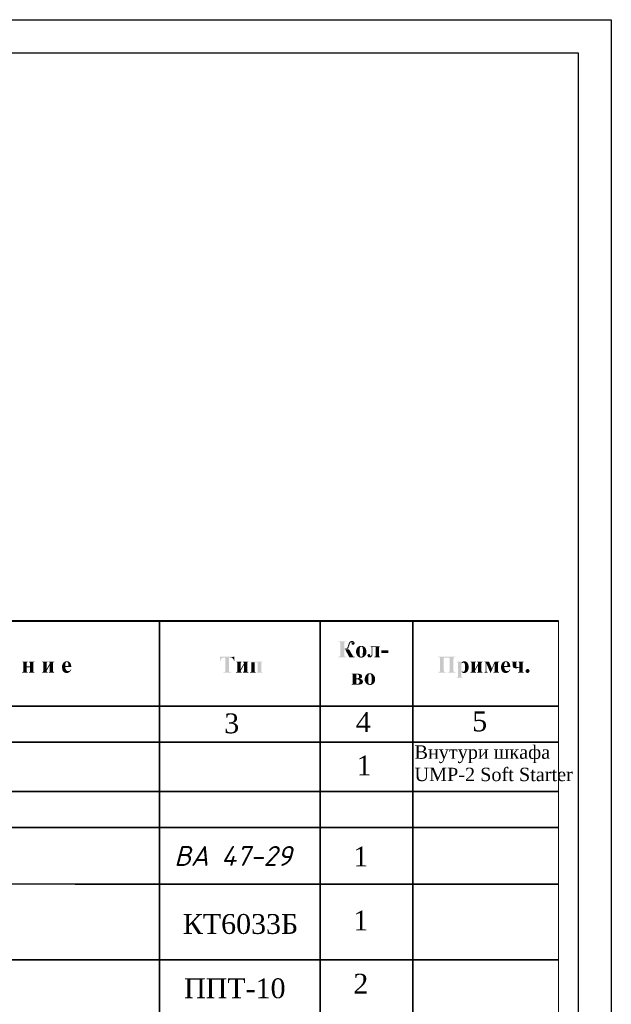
# Model space of a CAD drawing. Extents: x 10527 to 38812, y 13847 to 37526.
# Tile 41 of 256: x 35960 to 36049, y 33985 to 34134. Entities that reach past the tile are written whole.
import ezdxf

# ---------------------------------------------------------------- set-up
doc = ezdxf.new("R2010")
doc.units = 0
doc.header["$LTSCALE"] = 0.5
doc.header["$MEASUREMENT"] = 0
doc.layers.add('H', color=7, linetype='Continuous')
doc.layers.add('P', color=7, linetype='Continuous')
doc.layers.add('Э-СХЕМА', color=7, linetype='Continuous', lineweight=20)
doc.styles.add('--Times New Roman', font='times.ttf')
doc.styles.add('ISOCPEUR', font='isocpeui.ttf', dxfattribs={"height": 300})

msp = doc.modelspace()

# ---------------------------------------------------------------- hatches: boundary and pattern name
at = {"layer": 'H', "linetype": 'Continuous', "lineweight": 5}
for points in [[(36008.005, 34037.678), (36008.005, 34037.748), (36008.094, 34037.748), (36008.182, 34037.766), (36008.235, 34037.784), (36008.288, 34037.801), (36008.305, 34037.854), (36008.323, 34037.907), (36008.34, 34037.995), (36008.34, 34039.777), (36008.323, 34039.83), (36008.305, 34039.918), (36008.27, 34039.971), (36008.235, 34040.006), (36008.182, 34040.041), (36008.111, 34040.059), (36008.005, 34040.059), (36008.005, 34040.112), (36009.258, 34040.112), (36009.258, 34040.059), (36009.134, 34040.059), (36008.993, 34040.006), (36008.958, 34039.936), (36008.94, 34039.883), (36008.923, 34039.795), (36008.923, 34039.018), (36009.469, 34038.965), (36009.522, 34038.93), (36009.593, 34038.913), (36008.923, 34038.842), (36008.923, 34038.013), (36008.923, 34037.925), (36008.94, 34037.854), (36008.958, 34037.819), (36009.028, 34037.766), (36009.117, 34037.766), (36009.187, 34037.748), (36009.258, 34037.748), (36009.258, 34037.678), (36008.005, 34037.678)], [(36009.469, 34038.965), (36008.923, 34039.018), (36009.258, 34039.018), (36009.311, 34039.054), (36009.416, 34039.16), (36009.469, 34039.283), (36009.487, 34039.371), (36009.505, 34039.442), (36009.558, 34039.6), (36009.628, 34039.795), (36009.752, 34040.006), (36009.91, 34040.112), (36010.016, 34040.13), (36010.21, 34040.13), (36010.334, 34040.094), (36010.369, 34040.059), (36010.475, 34039.918), (36009.946, 34039.918), (36009.893, 34039.9), (36009.822, 34039.865), (36009.769, 34039.724), (36009.716, 34039.565), (36009.699, 34039.495), (36009.663, 34039.406), (36009.628, 34039.336), (36009.558, 34039.071), (36009.505, 34039.018), (36009.469, 34038.965)], [(36010.193, 34039.565), (36010.122, 34039.583), (36010.087, 34039.636), (36010.051, 34039.689), (36010.034, 34039.795), (36010.016, 34039.883), (36009.981, 34039.9), (36010.475, 34039.918), (36010.51, 34039.865), (36010.51, 34039.795), (36010.457, 34039.671), (36010.369, 34039.583), (36010.316, 34039.565), (36010.193, 34039.565)], [(36011.092, 34037.748), (36011.004, 34037.801), (36010.863, 34037.978), (36010.739, 34038.26), (36010.722, 34038.701), (36010.828, 34039.001), (36010.951, 34039.177), (36011.039, 34039.248), (36011.075, 34039.283), (36011.515, 34039.283), (36011.427, 34039.265), (36011.374, 34039.23), (36011.321, 34039.16), (36011.286, 34039.001), (36011.251, 34038.771), (36011.251, 34038.613), (36011.251, 34038.436), (36011.251, 34038.26), (36011.286, 34037.978), (36011.321, 34037.854), (36011.374, 34037.784), (36011.41, 34037.766), (36011.48, 34037.766), (36011.498, 34037.748), (36011.092, 34037.748)], [(36011.374, 34037.643), (36011.216, 34037.678), (36011.163, 34037.695), (36011.092, 34037.748), (36011.498, 34037.748), (36011.586, 34037.766), (36011.639, 34037.801), (36011.692, 34037.854), (36011.727, 34037.978), (36011.727, 34038.013), (36011.745, 34038.066), (36011.745, 34038.33), (36011.78, 34038.419), (36011.78, 34038.613), (36011.762, 34038.771), (36011.727, 34039.089), (36011.674, 34039.212), (36011.621, 34039.248), (36011.586, 34039.265), (36011.515, 34039.283), (36011.075, 34039.283), (36011.145, 34039.336), (36011.269, 34039.371), (36011.392, 34039.389), (36011.48, 34039.406), (36011.586, 34039.389), (36011.639, 34039.389), (36011.71, 34039.371), (36011.798, 34039.354), (36011.921, 34039.283), (36012.115, 34039.089), (36012.203, 34038.965), (36012.256, 34038.771), (36012.274, 34038.701), (36012.274, 34038.63), (36012.309, 34038.542), (36012.274, 34038.436), (36012.274, 34038.295), (36012.256, 34038.207), (36012.239, 34038.136), (36012.168, 34037.995), (36011.956, 34037.766), (36011.692, 34037.643), (36011.374, 34037.643)], [(36013.103, 34037.819), (36012.909, 34037.854), (36012.962, 34037.872), (36012.997, 34037.907), (36013.05, 34037.978), (36013.05, 34038.013), (36013.068, 34038.066), (36013.068, 34038.278), (36013.085, 34038.383), (36013.085, 34039.001), (36013.068, 34039.089), (36013.068, 34039.16), (36013.05, 34039.23), (36012.98, 34039.265), (36012.909, 34039.283), (36012.874, 34039.283), (36012.874, 34039.354), (36014.355, 34039.354), (36014.355, 34039.283), (36014.285, 34039.283), (36014.25, 34039.248), (36013.191, 34039.248), (36013.191, 34038.084), (36013.174, 34038.031), (36013.174, 34037.96), (36013.121, 34037.89), (36013.103, 34037.819)], [(35990.12, 34037.131), (35990.12, 34037.784), (35992.307, 34037.784), (35991.689, 34037.643), (35990.578, 34037.643), (35990.525, 34037.607), (35990.455, 34037.572), (35990.402, 34037.554), (35990.331, 34037.466), (35990.278, 34037.396), (35990.243, 34037.325), (35990.225, 34037.237), (35990.208, 34037.166), (35990.19, 34037.131), (35990.12, 34037.131)], [(35992.236, 34037.131), (35992.201, 34037.29), (35992.166, 34037.36), (35992.148, 34037.413), (35992.113, 34037.449), (35992.06, 34037.501), (35992.025, 34037.554), (35991.954, 34037.59), (35991.883, 34037.643), (35991.689, 34037.643), (35992.307, 34037.784), (35992.307, 34037.131), (35992.236, 34037.131)], [(36009.716, 34037.678), (36009.205, 34038.613), (36009.17, 34038.701), (36009.099, 34038.789), (36009.011, 34038.824), (36008.958, 34038.842), (36008.923, 34038.842), (36009.61, 34038.877), (36009.769, 34038.736), (36009.787, 34038.666), (36009.84, 34038.542), (36009.91, 34038.472), (36009.946, 34038.383), (36010.21, 34037.942), (36010.245, 34037.872), (36010.334, 34037.784), (36010.457, 34037.748), (36010.528, 34037.748), (36010.528, 34037.678), (36009.716, 34037.678)], [(36012.785, 34037.643), (36012.68, 34037.66), (36012.609, 34037.678), (36012.539, 34037.748), (36012.468, 34037.854), (36012.45, 34037.942), (36012.45, 34037.995), (36012.468, 34038.048), (36012.503, 34038.101), (36012.539, 34038.136), (36012.609, 34038.172), (36012.644, 34038.189), (36012.68, 34038.189), (36012.75, 34038.172), (36012.785, 34038.136), (36012.838, 34038.101), (36012.874, 34037.978), (36012.874, 34037.872), (36012.909, 34037.854), (36013.103, 34037.819), (36013.068, 34037.766), (36012.962, 34037.695), (36012.785, 34037.643)], [(36013.473, 34037.678), (36013.473, 34037.748), (36013.544, 34037.766), (36013.615, 34037.784), (36013.65, 34037.819), (36013.685, 34037.89), (36013.685, 34039.248), (36014.25, 34039.248), (36014.214, 34039.195), (36014.179, 34039.142), (36014.179, 34037.89), (36014.214, 34037.819), (36014.25, 34037.766), (36014.338, 34037.748), (36014.355, 34037.678), (36013.473, 34037.678)], [(36014.567, 34038.33), (36014.567, 34038.719), (36015.625, 34038.719), (36015.625, 34038.33), (36014.567, 34038.33)], [(36023.069, 34035.35), (36023.069, 34035.42), (36023.245, 34035.42), (36023.334, 34035.438), (36023.369, 34035.473), (36023.386, 34035.526), (36023.422, 34035.579), (36023.422, 34035.649), (36023.439, 34035.755), (36023.439, 34037.36), (36023.422, 34037.466), (36023.422, 34037.537), (36023.404, 34037.607), (36023.386, 34037.643), (36023.334, 34037.678), (36023.245, 34037.713), (36023.175, 34037.713), (36023.069, 34037.713), (36023.069, 34037.784), (36025.803, 34037.784), (36025.803, 34037.713), (36025.75, 34037.713), (36025.644, 34037.695), (36025.574, 34037.695), (36025.538, 34037.66), (36024.868, 34037.607), (36024.004, 34037.607), (36024.004, 34035.773), (36024.021, 34035.685), (36024.039, 34035.544), (36024.074, 34035.473), (36024.11, 34035.438), (36024.198, 34035.42), (36024.286, 34035.42), (36024.374, 34035.42), (36024.374, 34035.35), (36023.069, 34035.35)], [(35960.186, 34035.35), (35960.186, 34035.42), (35960.275, 34035.438), (35960.31, 34035.455), (35960.363, 34035.526), (35960.38, 34035.579), (35960.38, 34036.796), (35960.363, 34036.884), (35960.345, 34036.919), (35960.292, 34036.937), (35960.204, 34036.955), (35960.186, 34037.025), (35961.033, 34037.025), (35961.033, 34036.955), (35960.91, 34036.919), (35960.892, 34036.884), (35960.892, 34036.284), (35961.35, 34036.161), (35960.892, 34036.161), (35960.892, 34035.491), (35960.91, 34035.455), (35961.033, 34035.42), (35961.033, 34035.35), (35960.186, 34035.35)], [(35961.209, 34035.35), (35961.209, 34035.42), (35961.333, 34035.455), (35961.35, 34035.491), (35961.35, 34036.161), (35960.892, 34036.284), (35961.35, 34036.284), (35961.35, 34036.814), (35961.333, 34036.884), (35961.298, 34036.937), (35961.227, 34036.955), (35961.209, 34037.025), (35962.056, 34037.025), (35962.056, 34036.955), (35961.968, 34036.955), (35961.897, 34036.919), (35961.862, 34036.796), (35961.862, 34035.579), (35961.88, 34035.491), (35961.95, 34035.438), (35962.038, 34035.42), (35962.056, 34035.35), (35961.209, 34035.35)], [(35963.379, 34035.667), (35963.379, 34036.708), (35963.397, 34036.743), (35963.379, 34036.831), (35963.344, 34036.884), (35963.326, 34036.919), (35963.273, 34036.955), (35963.22, 34036.955), (35963.203, 34037.025), (35964.049, 34037.025), (35964.049, 34036.955), (35963.908, 34036.919), (35963.89, 34036.849), (35963.89, 34035.896), (35963.379, 34035.667)], [(35963.203, 34035.35), (35963.203, 34035.42), (35963.273, 34035.438), (35963.326, 34035.455), (35963.361, 34035.526), (35963.379, 34035.596), (35963.379, 34035.667), (35963.89, 34035.896), (35964.367, 34036.725), (35964.367, 34036.478), (35963.89, 34035.649), (35963.89, 34035.561), (35963.908, 34035.491), (35963.943, 34035.455), (35963.996, 34035.438), (35964.049, 34035.42), (35964.049, 34035.35), (35963.203, 34035.35)], [(35964.208, 34035.35), (35964.208, 34035.42), (35964.261, 34035.438), (35964.314, 34035.455), (35964.331, 34035.491), (35964.367, 34035.579), (35964.367, 34036.814), (35964.331, 34036.884), (35964.314, 34036.919), (35964.279, 34036.955), (35964.208, 34036.955), (35964.208, 34037.025), (35965.055, 34037.025), (35965.055, 34036.955), (35964.966, 34036.955), (35964.931, 34036.919), (35964.896, 34036.884), (35964.861, 34036.796), (35964.861, 34035.579), (35964.896, 34035.491), (35964.949, 34035.438), (35965.037, 34035.42), (35965.055, 34035.35), (35964.208, 34035.35)], [(35966.395, 34035.561), (35966.272, 34035.755), (35966.219, 34036.196), (35966.236, 34036.39), (35966.236, 34036.478), (35966.272, 34036.531), (35966.307, 34036.602), (35966.342, 34036.725), (35966.395, 34036.761), (35966.43, 34036.831), (35966.501, 34036.902), (35966.554, 34036.937), (35966.607, 34036.972), (35966.66, 34037.008), (35966.73, 34037.043), (35966.801, 34037.06), (35966.871, 34037.06), (35966.942, 34037.078), (35966.977, 34037.078), (35967.048, 34037.06), (35967.118, 34037.06), (35967.171, 34037.043), (35967.242, 34037.008), (35967.295, 34036.972), (35966.942, 34036.955), (35966.907, 34036.955), (35966.836, 34036.902), (35966.766, 34036.814), (35966.695, 34036.584), (35966.695, 34036.425), (35966.695, 34036.373), (35967.612, 34036.355), (35967.612, 34036.231), (35966.695, 34036.231), (35966.713, 34036.179), (35966.713, 34036.09), (35966.73, 34036.002), (35966.766, 34035.879), (35966.819, 34035.826), (35966.836, 34035.773), (35966.871, 34035.738), (35966.924, 34035.667), (35966.977, 34035.632), (35967.118, 34035.579), (35967.171, 34035.579), (35966.395, 34035.561)], [(35967.612, 34036.355), (35966.695, 34036.373), (35967.171, 34036.373), (35967.171, 34036.637), (35967.154, 34036.708), (35967.154, 34036.761), (35967.065, 34036.902), (35967.048, 34036.937), (35966.977, 34036.955), (35966.942, 34036.955), (35967.295, 34036.972), (35967.365, 34036.937), (35967.401, 34036.884), (35967.489, 34036.778), (35967.577, 34036.549), (35967.595, 34036.425), (35967.612, 34036.355)], [(35990.578, 34035.35), (35990.578, 34035.42), (35990.719, 34035.42), (35990.79, 34035.42), (35990.843, 34035.455), (35990.878, 34035.491), (35990.913, 34035.561), (35990.931, 34035.702), (35990.931, 34035.773), (35990.931, 34037.643), (35991.513, 34037.643), (35991.513, 34035.544), (35991.566, 34035.473), (35991.601, 34035.455), (35991.672, 34035.438), (35991.742, 34035.42), (35991.848, 34035.42), (35991.848, 34035.35), (35990.578, 34035.35)], [(35992.765, 34035.667), (35992.765, 34036.708), (35992.765, 34036.743), (35992.748, 34036.831), (35992.73, 34036.884), (35992.695, 34036.919), (35992.642, 34036.955), (35992.589, 34036.955), (35992.571, 34037.025), (35993.418, 34037.025), (35993.418, 34036.955), (35993.295, 34036.919), (35993.277, 34036.849), (35993.277, 34035.896), (35992.765, 34035.667)], [(35992.571, 34035.35), (35992.571, 34035.42), (35992.66, 34035.438), (35992.695, 34035.455), (35992.748, 34035.526), (35992.765, 34035.596), (35992.765, 34035.667), (35993.277, 34035.896), (35993.735, 34036.725), (35993.735, 34036.478), (35993.277, 34035.649), (35993.277, 34035.561), (35993.295, 34035.491), (35993.312, 34035.455), (35993.383, 34035.438), (35993.418, 34035.42), (35993.418, 34035.35), (35992.571, 34035.35)], [(35993.594, 34035.35), (35993.594, 34035.42), (35993.63, 34035.438), (35993.7, 34035.455), (35993.718, 34035.491), (35993.735, 34035.579), (35993.735, 34036.814), (35993.718, 34036.884), (35993.7, 34036.919), (35993.647, 34036.955), (35993.594, 34036.955), (35993.594, 34037.025), (35994.441, 34037.025), (35994.441, 34036.955), (35994.353, 34036.955), (35994.318, 34036.919), (35994.265, 34036.884), (35994.247, 34036.796), (35994.247, 34035.579), (35994.265, 34035.491), (35994.335, 34035.438), (35994.423, 34035.42), (35994.441, 34035.35), (35993.594, 34035.35)], [(35995.711, 34035.35), (35995.711, 34035.42), (35995.835, 34035.455), (35995.852, 34035.544), (35995.852, 34036.919), (35994.847, 34036.919), (35994.706, 34036.955), (35994.688, 34037.025), (35996.558, 34037.025), (35996.558, 34036.955), (35996.47, 34036.937), (35996.399, 34036.919), (35996.381, 34036.849), (35996.364, 34036.796), (35996.364, 34035.579), (35996.381, 34035.526), (35996.399, 34035.473), (35996.452, 34035.438), (35996.54, 34035.42), (35996.558, 34035.35), (35995.711, 34035.35)], [(35994.688, 34035.35), (35994.688, 34035.42), (35994.776, 34035.438), (35994.811, 34035.455), (35994.864, 34035.526), (35994.882, 34035.579), (35994.882, 34036.796), (35994.864, 34036.884), (35994.847, 34036.919), (35995.394, 34036.919), (35995.394, 34035.526), (35995.411, 34035.473), (35995.446, 34035.438), (35995.535, 34035.42), (35995.535, 34035.35), (35994.688, 34035.35)], [(36024.533, 34035.35), (36024.533, 34035.42), (36024.604, 34035.42), (36024.656, 34035.402), (36024.727, 34035.42), (36024.78, 34035.438), (36024.815, 34035.473), (36024.85, 34035.561), (36024.868, 34035.702), (36024.868, 34035.773), (36024.868, 34037.607), (36025.503, 34037.66), (36025.485, 34037.607), (36025.468, 34037.554), (36025.468, 34037.466), (36025.45, 34037.36), (36025.45, 34035.773), (36025.468, 34035.667), (36025.468, 34035.579), (36025.485, 34035.526), (36025.503, 34035.473), (36025.556, 34035.455), (36025.644, 34035.438), (36025.697, 34035.42), (36025.803, 34035.42), (36025.803, 34035.35), (36024.533, 34035.35)], [(36025.926, 34034.573), (36025.926, 34034.626), (36026.015, 34034.662), (36026.085, 34034.679), (36026.12, 34034.732), (36026.138, 34034.803), (36026.138, 34036.761), (36026.12, 34036.849), (36026.103, 34036.902), (36026.068, 34036.937), (36025.979, 34036.955), (36025.926, 34036.955), (36025.926, 34037.025), (36026.65, 34037.025), (36026.65, 34036.814), (36026.773, 34036.796), (36026.738, 34036.743), (36026.703, 34036.69), (36026.65, 34036.602), (36026.65, 34035.702), (36026.703, 34035.632), (36026.755, 34035.579), (36026.808, 34035.544), (36026.65, 34035.526), (36026.65, 34034.732), (36026.738, 34034.662), (36026.773, 34034.626), (36026.879, 34034.626), (36026.879, 34034.573), (36025.926, 34034.573)], [(36026.773, 34036.796), (36026.65, 34036.814), (36026.738, 34036.937), (36026.808, 34036.972), (36026.879, 34037.025), (36026.95, 34037.06), (36027.02, 34037.06), (36027.091, 34037.078), (36027.179, 34037.06), (36027.249, 34037.06), (36027.302, 34037.043), (36027.496, 34036.919), (36027.549, 34036.884), (36026.95, 34036.849), (36026.879, 34036.849), (36026.826, 34036.831), (36026.773, 34036.796)], [(36026.967, 34035.473), (36027.038, 34035.491), (36027.091, 34035.544), (36027.144, 34035.579), (36027.179, 34035.667), (36027.179, 34035.738), (36027.196, 34035.79), (36027.196, 34035.879), (36027.232, 34035.967), (36027.232, 34036.161), (36027.232, 34036.284), (36027.196, 34036.531), (36027.179, 34036.637), (36027.161, 34036.69), (36027.144, 34036.743), (36027.073, 34036.814), (36027.02, 34036.849), (36026.95, 34036.849), (36027.549, 34036.884), (36027.62, 34036.743), (36027.69, 34036.62), (36027.761, 34036.302), (36027.743, 34035.967), (36027.655, 34035.667), (36027.567, 34035.544), (36027.514, 34035.473), (36026.967, 34035.473)], [(36028.22, 34035.667), (36028.22, 34036.708), (36028.22, 34036.743), (36028.202, 34036.831), (36028.184, 34036.884), (36028.149, 34036.919), (36028.096, 34036.955), (36028.043, 34036.955), (36028.025, 34037.025), (36028.872, 34037.025), (36028.872, 34036.955), (36028.749, 34036.919), (36028.731, 34036.849), (36028.731, 34035.896), (36028.22, 34035.667)], [(36028.025, 34035.35), (36028.025, 34035.42), (36028.114, 34035.438), (36028.149, 34035.455), (36028.202, 34035.526), (36028.22, 34035.596), (36028.22, 34035.667), (36028.731, 34035.896), (36029.19, 34036.725), (36029.19, 34036.478), (36028.731, 34035.649), (36028.731, 34035.561), (36028.749, 34035.491), (36028.766, 34035.455), (36028.837, 34035.438), (36028.872, 34035.42), (36028.872, 34035.35), (36028.025, 34035.35)], [(36029.049, 34035.35), (36029.049, 34035.42), (36029.084, 34035.438), (36029.154, 34035.455), (36029.172, 34035.491), (36029.19, 34035.579), (36029.19, 34036.814), (36029.172, 34036.884), (36029.154, 34036.919), (36029.101, 34036.955), (36029.049, 34036.955), (36029.049, 34037.025), (36029.895, 34037.025), (36029.895, 34036.955), (36029.807, 34036.955), (36029.772, 34036.919), (36029.719, 34036.884), (36029.701, 34036.796), (36029.701, 34035.579), (36029.719, 34035.491), (36029.789, 34035.438), (36029.878, 34035.42), (36029.895, 34035.35), (36029.049, 34035.35)], [(36031.042, 34035.35), (36030.46, 34036.725), (36030.336, 34036.725), (36030.336, 34036.814), (36030.319, 34036.884), (36030.248, 34036.937), (36030.16, 34036.955), (36030.142, 34037.025), (36030.848, 34037.025), (36031.271, 34035.985), (36031.042, 34035.35)], [(36030.142, 34035.35), (36030.142, 34035.42), (36030.23, 34035.438), (36030.301, 34035.455), (36030.319, 34035.526), (36030.336, 34035.596), (36030.336, 34036.725), (36030.46, 34036.725), (36030.46, 34035.561), (36030.477, 34035.491), (36030.548, 34035.438), (36030.618, 34035.42), (36030.654, 34035.42), (36030.654, 34035.35), (36030.142, 34035.35)], [(36031.042, 34035.35), (36031.271, 34035.985), (36031.694, 34037.025), (36032.382, 34037.025), (36032.382, 34036.955), (36032.312, 34036.937), (36032.241, 34036.919), (36032.224, 34036.849), (36032.206, 34036.796), (36031.694, 34036.743), (36031.112, 34035.35), (36031.042, 34035.35)], [(36031.5, 34035.35), (36031.5, 34035.42), (36031.589, 34035.438), (36031.641, 34035.455), (36031.694, 34035.526), (36031.694, 34036.743), (36032.206, 34036.796), (36032.206, 34035.579), (36032.224, 34035.526), (36032.241, 34035.473), (36032.276, 34035.438), (36032.365, 34035.42), (36032.382, 34035.35), (36031.5, 34035.35)], [(36032.841, 34035.561), (36032.717, 34035.755), (36032.647, 34036.196), (36032.682, 34036.39), (36032.682, 34036.478), (36032.7, 34036.531), (36032.753, 34036.602), (36032.788, 34036.725), (36032.841, 34036.761), (36032.876, 34036.831), (36032.947, 34036.902), (36033, 34036.937), (36033.053, 34036.972), (36033.105, 34037.008), (36033.176, 34037.043), (36033.229, 34037.06), (36033.317, 34037.06), (36033.388, 34037.078), (36033.423, 34037.078), (36033.494, 34037.06), (36033.546, 34037.06), (36033.617, 34037.043), (36033.688, 34037.008), (36033.74, 34036.972), (36033.388, 34036.955), (36033.335, 34036.955), (36033.282, 34036.902), (36033.211, 34036.814), (36033.141, 34036.584), (36033.123, 34036.425), (36033.123, 34036.373), (36034.058, 34036.355), (36034.058, 34036.231), (36033.123, 34036.231), (36033.158, 34036.179), (36033.158, 34036.09), (36033.176, 34036.002), (36033.211, 34035.879), (36033.264, 34035.826), (36033.282, 34035.773), (36033.317, 34035.738), (36033.37, 34035.667), (36033.423, 34035.632), (36033.546, 34035.579), (36033.617, 34035.579), (36032.841, 34035.561)], [(36034.058, 34036.355), (36033.123, 34036.373), (36033.617, 34036.373), (36033.617, 34036.637), (36033.599, 34036.708), (36033.599, 34036.761), (36033.511, 34036.902), (36033.494, 34036.937), (36033.423, 34036.955), (36033.388, 34036.955), (36033.74, 34036.972), (36033.811, 34036.937), (36033.846, 34036.884), (36033.935, 34036.778), (36034.023, 34036.549), (36034.04, 34036.425), (36034.058, 34036.355)], [(36034.552, 34036.126), (36034.481, 34036.196), (36034.464, 34036.231), (36034.446, 34036.302), (36034.446, 34036.796), (36034.428, 34036.849), (36034.393, 34036.902), (36034.358, 34036.937), (36034.287, 34036.955), (36034.252, 34036.955), (36034.252, 34037.025), (36035.099, 34037.025), (36035.099, 34036.955), (36035.028, 34036.937), (36034.993, 34036.919), (36034.958, 34036.884), (36034.958, 34036.302), (36034.975, 34036.231), (36035.01, 34036.196), (36035.099, 34036.196), (36035.116, 34036.179), (36034.552, 34036.126)], [(36035.24, 34035.35), (36035.24, 34035.42), (36035.328, 34035.438), (36035.381, 34035.473), (36035.416, 34035.526), (36035.416, 34036.126), (36034.552, 34036.126), (36035.116, 34036.179), (36035.187, 34036.196), (36035.24, 34036.196), (36035.31, 34036.214), (36035.416, 34036.231), (36035.416, 34036.849), (36035.399, 34036.902), (36035.346, 34036.937), (36035.275, 34036.955), (36035.275, 34037.025), (36036.086, 34037.025), (36036.086, 34036.955), (36035.963, 34036.919), (36035.945, 34036.849), (36035.928, 34036.796), (36035.928, 34035.596), (36035.945, 34035.544), (36035.945, 34035.473), (36036.016, 34035.438), (36036.086, 34035.42), (36036.086, 34035.35), (36035.24, 34035.35)], [(35966.977, 34035.297), (35966.819, 34035.297), (35966.66, 34035.35), (35966.501, 34035.438), (35966.43, 34035.491), (35966.395, 34035.561), (35967.171, 34035.579), (35967.242, 34035.579), (35967.33, 34035.596), (35967.365, 34035.632), (35967.401, 34035.667), (35967.471, 34035.702), (35967.506, 34035.773), (35967.559, 34035.861), (35967.612, 34035.826), (35967.577, 34035.738), (35967.542, 34035.649), (35967.436, 34035.508), (35967.295, 34035.402), (35967.136, 34035.332), (35966.977, 34035.297)], [(36010.193, 34033.639), (36010.21, 34033.691), (36010.228, 34033.78), (36010.228, 34034.926), (36010.21, 34035.014), (36010.21, 34035.05), (36010.14, 34035.12), (36010.087, 34035.138), (36010.034, 34035.138), (36010.034, 34035.208), (36011.145, 34035.208), (36011.198, 34035.173), (36011.269, 34035.173), (36011.321, 34035.155), (36011.392, 34035.12), (36011.427, 34035.103), (36010.757, 34035.103), (36010.757, 34034.468), (36011.374, 34034.468), (36011.286, 34034.415), (36011.251, 34034.415), (36011.41, 34034.379), (36011.48, 34034.362), (36010.757, 34034.362), (36010.757, 34033.727), (36010.775, 34033.674), (36010.828, 34033.656), (36010.898, 34033.639), (36010.193, 34033.639)], [(36010.845, 34034.468), (36010.933, 34034.468), (36011.057, 34034.538), (36011.145, 34034.609), (36011.18, 34034.732), (36011.18, 34034.838), (36011.145, 34034.944), (36011.057, 34035.032), (36010.933, 34035.085), (36010.845, 34035.103), (36011.427, 34035.103), (36011.568, 34035.014), (36011.604, 34034.926), (36011.621, 34034.803), (36011.621, 34034.715), (36011.604, 34034.644), (36011.568, 34034.573), (36011.463, 34034.503), (36011.374, 34034.468), (36010.845, 34034.468)], [(36012.415, 34033.603), (36012.327, 34033.656), (36012.186, 34033.815), (36012.045, 34034.115), (36012.045, 34034.556), (36012.15, 34034.856), (36012.274, 34035.032), (36012.345, 34035.103), (36012.38, 34035.138), (36012.838, 34035.138), (36012.75, 34035.12), (36012.68, 34035.067), (36012.644, 34035.014), (36012.591, 34034.856), (36012.574, 34034.609), (36012.556, 34034.468), (36012.556, 34034.291), (36012.556, 34034.115), (36012.591, 34033.833), (36012.644, 34033.709), (36012.697, 34033.639), (36012.733, 34033.621), (36012.785, 34033.621), (36012.803, 34033.603), (36012.415, 34033.603)], [(36012.697, 34033.497), (36012.539, 34033.533), (36012.468, 34033.55), (36012.415, 34033.603), (36012.803, 34033.603), (36012.891, 34033.621), (36012.962, 34033.656), (36012.997, 34033.691), (36013.05, 34033.833), (36013.05, 34033.868), (36013.068, 34033.903), (36013.068, 34034.185), (36013.085, 34034.274), (36013.085, 34034.468), (36013.068, 34034.626), (36013.05, 34034.944), (36012.98, 34035.067), (36012.927, 34035.103), (36012.891, 34035.12), (36012.838, 34035.138), (36012.38, 34035.138), (36012.45, 34035.173), (36012.574, 34035.226), (36012.697, 34035.244), (36012.785, 34035.261), (36012.891, 34035.244), (36012.962, 34035.244), (36013.015, 34035.226), (36013.103, 34035.208), (36013.226, 34035.138), (36013.438, 34034.944), (36013.509, 34034.82), (36013.579, 34034.626), (36013.597, 34034.556), (36013.597, 34034.485), (36013.615, 34034.397), (36013.597, 34034.291), (36013.597, 34034.15), (36013.579, 34034.062), (36013.544, 34033.991), (36013.491, 34033.85), (36013.279, 34033.621), (36012.997, 34033.497), (36012.697, 34033.497)], [(36027.161, 34035.297), (36026.932, 34035.314), (36026.791, 34035.385), (36026.703, 34035.455), (36026.667, 34035.491), (36026.808, 34035.544), (36026.861, 34035.491), (36026.932, 34035.473), (36027.514, 34035.473), (36027.461, 34035.438), (36027.373, 34035.367), (36027.161, 34035.297)], [(36033.423, 34035.297), (36033.247, 34035.297), (36033.088, 34035.35), (36032.947, 34035.438), (36032.876, 34035.491), (36032.841, 34035.561), (36033.617, 34035.579), (36033.688, 34035.579), (36033.758, 34035.596), (36033.811, 34035.632), (36033.846, 34035.667), (36033.917, 34035.702), (36033.952, 34035.773), (36034.005, 34035.861), (36034.058, 34035.826), (36034.023, 34035.738), (36033.987, 34035.649), (36033.864, 34035.508), (36033.74, 34035.402), (36033.582, 34035.332), (36033.423, 34035.297)], [(36034.781, 34036.02), (36034.711, 34036.055), (36034.64, 34036.073), (36034.552, 34036.126), (36035.416, 34036.126), (36035.169, 34036.073), (36035.028, 34036.02), (36034.781, 34036.02)], [(36036.651, 34035.297), (36036.58, 34035.314), (36036.545, 34035.332), (36036.475, 34035.367), (36036.386, 34035.526), (36036.386, 34035.667), (36036.404, 34035.738), (36036.457, 34035.79), (36036.51, 34035.861), (36036.58, 34035.879), (36036.669, 34035.896), (36036.757, 34035.896), (36036.81, 34035.879), (36036.88, 34035.843), (36036.933, 34035.755), (36036.986, 34035.632), (36036.968, 34035.544), (36036.933, 34035.455), (36036.898, 34035.42), (36036.827, 34035.35), (36036.757, 34035.314), (36036.651, 34035.297)], [(36011.145, 34033.533), (36010.986, 34033.533), (36010.034, 34033.533), (36010.034, 34033.603), (36010.122, 34033.621), (36010.193, 34033.639), (36010.898, 34033.639), (36011.092, 34033.691), (36011.163, 34033.744), (36011.198, 34033.797), (36011.269, 34033.991), (36011.251, 34034.097), (36011.216, 34034.203), (36011.18, 34034.238), (36011.11, 34034.291), (36010.986, 34034.326), (36010.88, 34034.326), (36010.792, 34034.362), (36011.48, 34034.362), (36011.533, 34034.326), (36011.604, 34034.291), (36011.639, 34034.274), (36011.692, 34034.203), (36011.745, 34034.097), (36011.762, 34033.938), (36011.71, 34033.78), (36011.674, 34033.744), (36011.621, 34033.674), (36011.498, 34033.603), (36011.145, 34033.533)]]:
    msp.add_hatch(color=256, dxfattribs=at).paths.add_polyline_path(points)

# ---------------------------------------------------------------- linework, layer by layer
at = {"color": 7, "linetype": 'Continuous', "lineweight": 5}
msp.add_line((36041.378, 34043.164, -629.582), (36041.378, 33929.905, -629.582), dxfattribs=at)
at = {"elevation": -629.582}
msp.add_lwpolyline([(35629.354, 34134.103), (36049.354, 34134.103), (36049.354, 33837.103), (35629.354, 33837.103)], close=True, dxfattribs=at)
at = {"linetype": 'Continuous', "lineweight": 30, "elevation": -629.582}
msp.add_lwpolyline([(35649.354, 34129.103), (36044.354, 34129.103), (36044.354, 33842.103), (35649.354, 33842.103)], close=True, dxfattribs=at)
at = {"layer": 'P', "lineweight": 5, "const_width": 0.254, "elevation": -629.582}
for points in [[(35902.401, 34043.164), (36041.378, 34043.164)], [(35980.947, 34043.164), (35980.947, 33929.905)], [(36005.307, 34043.164), (36005.307, 33929.905)], [(36019.294, 34043.164), (36019.294, 33929.905)], [(35902.401, 33929.905), (35902.401, 34030.287), (36041.378, 34030.287)], [(35902.401, 34030.27), (36041.378, 34030.27)], [(35902.401, 34030.27), (36041.378, 34030.27)], [(35902.401, 34030.27), (36041.378, 34030.27)], [(36041.378, 34024.854), (35902.401, 34024.854)], [(35902.401, 34017.375), (36041.378, 34017.375)], [(36041.378, 34011.943), (35902.401, 34011.943)], [(35902.401, 34003.37), (36041.378, 34003.37), (35902.401, 34003.37), (35902.401, 34003.37)], [(35903.442, 33991.94), (36041.378, 33991.94), (35902.401, 33991.94)]]:
    msp.add_lwpolyline(points, dxfattribs=at)

# ---------------------------------------------------------------- texts
at = {"lineweight": 5, "char_height": 3, "width": 21.11533, "attachment_point": 1}
for s, insert, style in [('3', (35990.766, 34029.185), '--Times New Roman'), ('4', (36010.687, 34029.377), '--Times New Roman'), ('5', (36028.296, 34029.478), '--Times New Roman'), ('1', (36010.811, 34022.82), '--Times New Roman'), ('ВА 47-29 ', (35983.189, 34009.13, -629.582), 'ISOCPEUR'), ('1', (36010.305, 34009.049), '--Times New Roman'), ('1', (36010.305, 33999.37), '--Times New Roman'), ('КТ6033Б', (35984.506, 33998.84), '--Times New Roman'), ('ППТ-10', (35984.696, 33989.117, -629.582), '--Times New Roman'), ('2', (36010.305, 33989.813), '--Times New Roman')]:
    msp.add_mtext(s, dxfattribs=dict(at, insert=insert, style=style))
at = {"layer": 'Э-СХЕМА', "lineweight": 5, "ltscale": 0.01, "insert": (36019.562, 34024.348, 629.582), "char_height": 2.025, "width": 31.35243, "attachment_point": 1, "style": '--Times New Roman'}
msp.add_mtext('{\\C256;\\c0;Внутури шкафа\\PUMP-2 Soft Starter}', dxfattribs=at)

doc.saveas('drawing.dxf')
